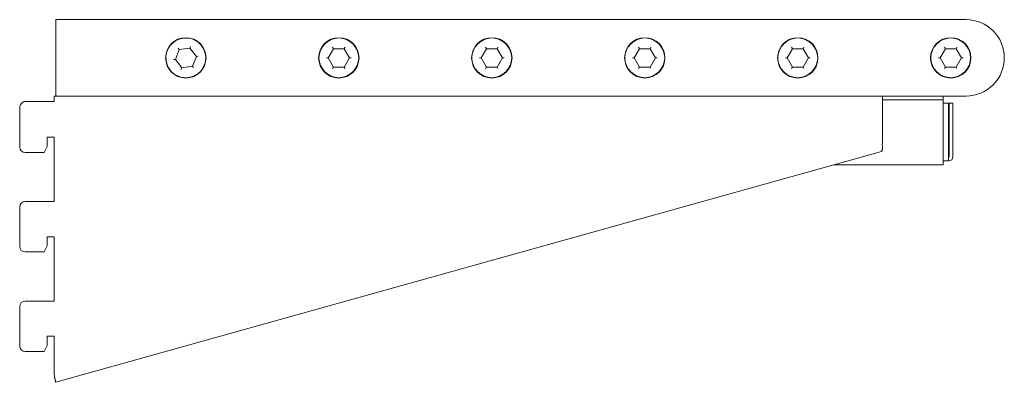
# Model space of a CAD drawing. Header units: millimetres. Extents: x -311 to 11, y -255 to -136.
import ezdxf

# ---------------------------------------------------------------- set-up
doc = ezdxf.new("R2010")
doc.units = ezdxf.units.MM

msp = doc.modelspace()

# ---------------------------------------------------------------- linework, layer by layer
at = {"color": 0, "linetype": 'Continuous', "lineweight": 0}
for p, q in [((-299.21, -136.01), (-299.21, -137.51)), ((-299.21, -136.01), (-1.71, -136.01)), ((-299.21, -137.51), (-299.21, -159.51)), ((-255.21, -144.76), (-255.42, -145.3)), ((-258.85, -145.79), (-260.14, -149.01)), ((-258.85, -145.79), (-259.21, -145.34)), ((-255.42, -145.3), (-258.85, -145.79)), ((-253.28, -148.02), (-255.42, -145.3)), ((-254.57, -151.24), (-253.28, -148.02)), ((-252.71, -147.94), (-253.28, -148.02)), ((-208.44, -145.51), (-210.18, -148.51)), ((-208.44, -145.51), (-208.73, -145.01)), ((-204.98, -145.51), (-208.44, -145.51)), ((-204.69, -145.01), (-204.98, -145.51)), ((-203.25, -148.51), (-204.98, -145.51)), ((-158.44, -145.51), (-160.18, -148.51)), ((-158.44, -145.51), (-158.73, -145.01)), ((-154.98, -145.51), (-158.44, -145.51)), ((-154.69, -145.01), (-154.98, -145.51)), ((-153.25, -148.51), (-154.98, -145.51)), ((-108.44, -145.51), (-110.18, -148.51)), ((-108.44, -145.51), (-108.73, -145.01)), ((-104.98, -145.51), (-108.44, -145.51)), ((-104.69, -145.01), (-104.98, -145.51)), ((-103.25, -148.51), (-104.98, -145.51)), ((-58.44, -145.51), (-60.18, -148.51)), ((-58.44, -145.51), (-58.73, -145.01)), ((-54.98, -145.51), (-58.44, -145.51)), ((-54.69, -145.01), (-54.98, -145.51)), ((-53.25, -148.51), (-54.98, -145.51)), ((-8.44, -145.51), (-10.18, -148.51)), ((-8.44, -145.51), (-8.73, -145.01)), ((-4.98, -145.51), (-8.44, -145.51)), ((-4.69, -145.01), (-4.98, -145.51)), ((-3.25, -148.51), (-4.98, -145.51)), ((-260.14, -149.01), (-260.71, -149.09)), ((-260.14, -149.01), (-258, -151.73)), ((-258, -151.73), (-254.57, -151.24)), ((-254.22, -151.69), (-254.57, -151.24)), ((-210.18, -148.51), (-210.75, -148.51)), ((-210.18, -148.51), (-208.44, -151.51)), ((-204.98, -151.51), (-203.25, -148.51)), ((-202.67, -148.51), (-203.25, -148.51)), ((-160.18, -148.51), (-160.75, -148.51)), ((-160.18, -148.51), (-158.44, -151.51)), ((-154.98, -151.51), (-153.25, -148.51)), ((-152.67, -148.51), (-153.25, -148.51)), ((-110.18, -148.51), (-110.75, -148.51)), ((-110.18, -148.51), (-108.44, -151.51)), ((-104.98, -151.51), (-103.25, -148.51)), ((-102.67, -148.51), (-103.25, -148.51)), ((-60.18, -148.51), (-60.75, -148.51)), ((-60.18, -148.51), (-58.44, -151.51)), ((-54.98, -151.51), (-53.25, -148.51)), ((-52.67, -148.51), (-53.25, -148.51)), ((-10.18, -148.51), (-10.75, -148.51)), ((-10.18, -148.51), (-8.44, -151.51)), ((-4.98, -151.51), (-3.25, -148.51)), ((-2.67, -148.51), (-3.25, -148.51)), ((-258, -151.73), (-258.22, -152.27)), ((-208.44, -151.51), (-208.73, -152.01)), ((-208.44, -151.51), (-204.98, -151.51)), ((-204.69, -152.01), (-204.98, -151.51)), ((-158.44, -151.51), (-158.73, -152.01)), ((-158.44, -151.51), (-154.98, -151.51)), ((-154.69, -152.01), (-154.98, -151.51)), ((-108.44, -151.51), (-108.73, -152.01)), ((-108.44, -151.51), (-104.98, -151.51)), ((-104.69, -152.01), (-104.98, -151.51)), ((-58.44, -151.51), (-58.73, -152.01)), ((-58.44, -151.51), (-54.98, -151.51)), ((-54.69, -152.01), (-54.98, -151.51)), ((-8.44, -151.51), (-8.73, -152.01)), ((-8.44, -151.51), (-4.98, -151.51)), ((-4.69, -152.01), (-4.98, -151.51)), ((-299.21, -159.51), (-299.21, -161.01)), ((-309.21, -162.77), (-299.71, -162.77)), ((-299.71, -161.01), (-299.21, -161.01)), ((-299.71, -161.01), (-299.71, -162.77)), ((-1.71, -161.01), (-299.21, -161.01)), ((-29.01, -163.26), (-29.01, -161.44)), ((-29.01, -162.26), (-9.21, -162.26)), ((-29.01, -163.26), (-29.01, -175.21)), ((-9.21, -162.26), (-9.21, -161.01)), ((-9.21, -162.76), (-9.21, -162.26)), ((-9.21, -181.76), (-9.21, -162.76)), ((-9.21, -163.3), (-7.46, -163.3)), ((-7.46, -163.3), (-7.46, -180.81)), ((-7.24, -180.81), (-7.24, -163.3)), ((-7.24, -163.3), (-5.99, -163.3)), ((-5.99, -180.81), (-5.99, -163.3)), ((-311.01, -177.69), (-311.01, -164.79)), ((-299.71, -174.49), (-302.01, -174.49)), ((-302.01, -174.49), (-302.01, -177.49)), ((-299.71, -195.54), (-299.71, -174.49)), ((-303.01, -179.49), (-309.21, -179.49)), ((-302.01, -177.49), (-303.01, -179.49)), ((-29.4, -179.19), (-299.19, -254.69)), ((-9.21, -181.76), (-9.21, -183.51)), ((-7.46, -182.26), (-9.21, -182.26)), ((-7.46, -182.26), (-7.46, -180.81)), ((-7.46, -181.01), (-7.44, -181.01)), ((-7.46, -182.26), (-7.44, -182.26)), ((-44.85, -183.51), (-9.21, -183.51)), ((-309.21, -195.54), (-299.71, -195.54)), ((-311.01, -210.24), (-311.01, -197.34)), ((-299.71, -207.04), (-302.01, -207.04)), ((-302.01, -207.04), (-302.01, -210.04)), ((-299.71, -228.09), (-299.71, -207.04)), ((-303.01, -212.04), (-309.21, -212.04)), ((-302.01, -210.04), (-303.01, -212.04)), ((-309.21, -228.09), (-299.71, -228.09)), ((-311.01, -242.79), (-311.01, -229.89)), ((-299.71, -239.59), (-302.01, -239.59)), ((-302.01, -239.59), (-302.01, -242.59)), ((-299.71, -251.8), (-299.71, -239.59)), ((-302.01, -242.59), (-303.01, -244.59)), ((-303.01, -244.59), (-309.21, -244.59)), ((-299.25, -254.54), (-299.63, -253.2))]:
    msp.add_line(p, q, dxfattribs=at)
at = {"color": 0, "linetype": 'Continuous', "lineweight": 0, "extrusion": (2.20056e-16, 0, -1)}
for centre, radius, start, end in [((1.71, -148.51), 12.5, 90, 180), ((256.71, -148.51), 6.5, 351.8516, 171.8516), ((1.71, -148.51), 12.5, 180, 270), ((309.21, -177.69), 1.8, 270, 0), ((309.21, -210.24), 1.8, 270, 0), ((309.21, -242.79), 1.8, 270, 0)]:
    msp.add_arc(centre, radius, start, end, dxfattribs=at)
at = {"color": 0, "linetype": 'Continuous', "lineweight": 0}
for centre, radius, start, end in [((-256.71, -148.51), 6.6, 0, 180), ((-206.71, -148.51), 6.6, 0, 180), ((-156.71, -148.51), 6.6, 0, 180), ((-106.71, -148.51), 6.6, 0, 180), ((-56.71, -148.51), 6.6, 0, 180), ((-6.71, -148.51), 6.6, 0, 180), ((-256.71, -148.51), 6.6, 180, 0), ((-206.71, -148.51), 6.6, 180, 0), ((-156.71, -148.51), 6.6, 180, 0), ((-106.71, -148.51), 6.6, 180, 0), ((-56.71, -148.51), 6.6, 180, 0), ((-6.71, -148.51), 6.6, 180, 0), ((-44.01, -175.21), 15, 354.033, 0), ((-7.44, -180.81), 0.2, 270, 360), ((-7.44, -180.81), 1.45, 270, 360), ((-291.71, -251.8), 8, 180, 184.989)]:
    msp.add_arc(centre, radius, start, end, dxfattribs=at)
at = {"color": 0, "linetype": 'Continuous', "lineweight": 0, "extrusion": (2.20056e-16, -2.472e-31, -1)}
for centre in [(206.71, -148.51), (156.71, -148.51), (106.71, -148.51), (56.71, -148.51), (6.71, -148.51)]:
    msp.add_arc(centre, 6.5, 360, 180, dxfattribs=at)
at = {"color": 0, "linetype": 'Continuous', "lineweight": 0, "extrusion": (2.20056e-16, -6.16298e-33, -1)}
msp.add_arc((256.71, -148.51), 6.5, 171.8516, 351.8516, dxfattribs=at)
at = {"color": 0, "linetype": 'Continuous', "lineweight": 0, "extrusion": (2.20056e-16, -4.76319e-31, -1)}
for centre in [(206.71, -148.51), (156.71, -148.51), (106.71, -148.51), (56.71, -148.51), (6.71, -148.51)]:
    msp.add_arc(centre, 6.5, 180, 0, dxfattribs=at)
at = {"color": 0, "linetype": 'Continuous', "lineweight": 0, "extrusion": (2.20056e-16, 1.4282e-62, -1)}
for centre, end in [((309.21, -164.79), 57.7422), ((309.21, -229.89), 90)]:
    msp.add_arc(centre, 1.8, 0, end, dxfattribs=at)
at = {"color": 0, "linetype": 'Continuous', "lineweight": 0, "extrusion": (2.20056e-16, -3.50325e-46, -1)}
msp.add_arc((309.21, -197.34), 1.8, 0, 90, dxfattribs=at)
at = {"color": 0, "linetype": 'Continuous', "lineweight": 0}
for points, knots in [([(-310.17, -163.26), (-310.13, -163.22), (-310.09, -163.18), (-310.05, -163.14), (-310.03, -163.12), (-310.02, -163.11), (-310, -163.09), (-309.99, -163.08), (-309.98, -163.08), (-309.97, -163.07), (-309.97, -163.07), (-309.97, -163.06), (-309.96, -163.06), (-309.96, -163.05), (-309.95, -163.05), (-309.95, -163.05), (-309.91, -163.02), (-309.87, -162.99), (-309.83, -162.96), (-309.81, -162.95), (-309.79, -162.94), (-309.77, -162.93), (-309.75, -162.91), (-309.73, -162.9), (-309.71, -162.89), (-309.65, -162.86), (-309.59, -162.84), (-309.53, -162.82), (-309.52, -162.81), (-309.51, -162.81), (-309.5, -162.81), (-309.49, -162.81), (-309.49, -162.8), (-309.48, -162.8), (-309.48, -162.8), (-309.47, -162.8), (-309.47, -162.8), (-309.4, -162.78), (-309.31, -162.77), (-309.21, -162.77)], [0, 0, 0, 0, 0.125, 0.125, 0.125, 0.1875, 0.1875, 0.1875, 0.21875, 0.21875, 0.21875, 0.234375, 0.234375, 0.234375, 0.25, 0.25, 0.25, 0.375, 0.375, 0.375, 0.4375, 0.4375, 0.4375, 0.5, 0.5, 0.5, 0.6875, 0.6875, 0.6875, 0.71875, 0.71875, 0.71875, 0.734375, 0.734375, 0.734375, 0.75, 0.75, 0.75, 1, 1, 1, 1]), ([(-29.03, -161.01), (-29.02, -161.01), (-29.02, -161.03), (-29.02, -161.05), (-29.02, -161.07), (-29.02, -161.1), (-29.02, -161.12), (-29.02, -161.15), (-29.01, -161.18), (-29.01, -161.23), (-29.01, -161.28), (-29.01, -161.35), (-29.01, -161.44)], [0, 0, 0, 0, 0.25, 0.25, 0.25, 0.5, 0.5, 0.5, 0.75, 0.75, 0.75, 1, 1, 1, 1]), ([(-29.4, -179.19), (-29.31, -179.16), (-29.24, -179.08), (-29.19, -178.96), (-29.16, -178.89), (-29.14, -178.82), (-29.12, -178.73), (-29.11, -178.69), (-29.1, -178.64), (-29.1, -178.59), (-29.09, -178.54), (-29.08, -178.49), (-29.08, -178.44), (-29.07, -178.33), (-29.06, -178.21), (-29.06, -178.08), (-29.06, -178.02), (-29.06, -177.95), (-29.06, -177.88), (-29.06, -177.85), (-29.06, -177.81), (-29.06, -177.78), (-29.06, -177.76), (-29.06, -177.74), (-29.06, -177.73), (-29.06, -177.72), (-29.06, -177.71), (-29.06, -177.7), (-29.06, -177.7), (-29.06, -177.69), (-29.06, -177.69), (-29.06, -177.68), (-29.06, -177.68), (-29.06, -177.67), (-29.06, -177.56), (-29.06, -177.43), (-29.07, -177.28), (-29.08, -177.13), (-29.08, -176.96), (-29.09, -176.77)], [0, 0, 0, 0, 0.25, 0.25, 0.25, 0.375, 0.375, 0.375, 0.4375, 0.4375, 0.4375, 0.5, 0.5, 0.5, 0.625, 0.625, 0.625, 0.6875, 0.6875, 0.6875, 0.71875, 0.71875, 0.71875, 0.734375, 0.734375, 0.734375, 0.742187, 0.742187, 0.742187, 0.746094, 0.746094, 0.746094, 0.75, 0.75, 0.75, 0.875, 0.875, 0.875, 1, 1, 1, 1]), ([(-299.68, -252.49), (-299.68, -252.55), (-299.68, -252.6), (-299.68, -252.68), (-299.68, -252.7), (-299.68, -252.73), (-299.68, -252.74), (-299.68, -252.76), (-299.68, -252.77), (-299.68, -252.77), (-299.68, -252.78), (-299.68, -252.78), (-299.68, -252.78), (-299.67, -252.88), (-299.67, -252.96), (-299.65, -253.07), (-299.65, -253.1), (-299.64, -253.14), (-299.64, -253.15), (-299.63, -253.17), (-299.63, -253.18), (-299.63, -253.18), (-299.63, -253.19), (-299.63, -253.19), (-299.63, -253.19), (-299.63, -253.19), (-299.63, -253.19), (-299.63, -253.19), (-299.63, -253.2), (-299.63, -253.2), (-299.63, -253.2)], [0, 0, 0, 0, 0.125, 0.125, 0.1875, 0.1875, 0.21875, 0.21875, 0.234375, 0.234375, 0.2421875, 0.2421875, 0.25, 0.25, 0.5, 0.5, 0.625, 0.625, 0.6875, 0.6875, 0.71875, 0.71875, 0.734375, 0.734375, 0.7421875, 0.7460938, 0.7460938, 0.75, 0.75, 0.7579177, 0.7579177, 0.7579177, 0.7579177]), ([(-299.68, -252.49), (-299.64, -252.74), (-299.6, -252.96), (-299.56, -253.15), (-299.55, -253.18), (-299.55, -253.22), (-299.54, -253.25), (-299.54, -253.26), (-299.54, -253.28), (-299.53, -253.29), (-299.53, -253.3), (-299.53, -253.31), (-299.53, -253.31), (-299.53, -253.32), (-299.53, -253.33), (-299.52, -253.33), (-299.47, -253.6), (-299.42, -253.85), (-299.37, -254.05), (-299.34, -254.2), (-299.31, -254.33), (-299.28, -254.44), (-299.28, -254.45), (-299.27, -254.47), (-299.27, -254.49), (-299.26, -254.49), (-299.26, -254.5), (-299.26, -254.51), (-299.26, -254.51), (-299.26, -254.51), (-299.26, -254.52), (-299.26, -254.52), (-299.26, -254.53), (-299.26, -254.53), (-299.23, -254.62), (-299.2, -254.69), (-299.19, -254.69)], [0, 0, 0, 0, 0.1875, 0.1875, 0.1875, 0.21875, 0.21875, 0.21875, 0.234375, 0.234375, 0.234375, 0.242188, 0.242188, 0.242188, 0.25, 0.25, 0.25, 0.5, 0.5, 0.5, 0.6875, 0.6875, 0.6875, 0.71875, 0.71875, 0.71875, 0.734375, 0.734375, 0.734375, 0.742188, 0.742188, 0.742188, 0.75, 0.75, 0.75, 1, 1, 1, 1])]:
    msp.add_open_spline(points, degree=3, knots=knots, dxfattribs=at)
msp.add_open_spline([(-299.25, -254.54), (-299.23, -254.62), (-299.2, -254.69), (-299.19, -254.69)], degree=3, dxfattribs=at)

doc.saveas('drawing.dxf')
